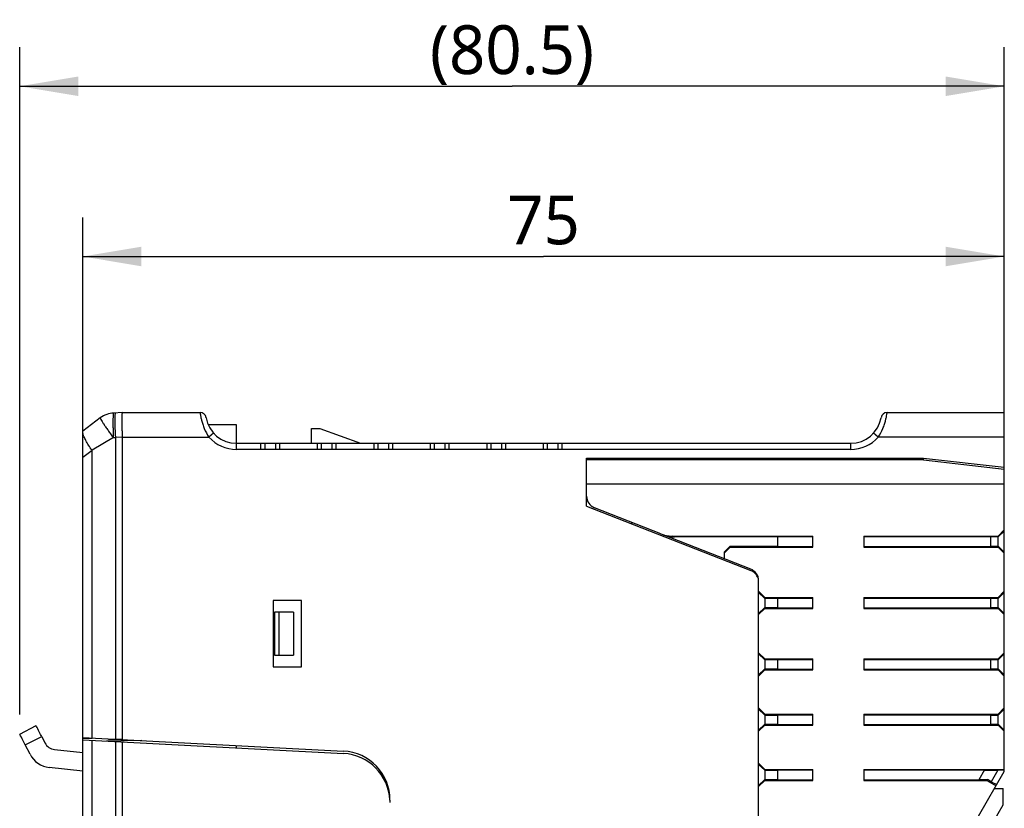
# Model space of a CAD drawing. Header units: inches. Extents: x 0 to 23.4, y 0 to 16.5.
# Tile 12 of 18: x 11.6 to 14.8, y 6.5 to 9. Entities that reach past the tile are written whole.
import ezdxf

# ---------------------------------------------------------------- set-up
doc = ezdxf.new("R2010")
doc.units = ezdxf.units.IN
doc.header["$LTSCALE"] = 1.28622
doc.header["$MEASUREMENT"] = 0
doc.layers.get('0').update_dxf_attribs({"linetype": 'CONTINUOUS'})
doc.layers.add('MIO-CMT0A_-DIM', color=7, linetype='CONTINUOUS')
doc.layers.add('MIO-CMT0A_-SHAPE', color=7, linetype='CONTINUOUS')
doc.styles.add('TEXTSTYLE_3', font='malgun.ttf')
doc.dimstyles.new('DIMSTYLE_1', dxfattribs={"dimtxt": 0.15625, "dimasz": 0.1875, "dimexe": 0.125, "dimexo": 0.0625, "dimgap": 0.039062, "dimtad": 1, "dimdec": 1, "dimzin": 4, "dimdsep": 46, "dimtxsty": 'TEXTSTYLE_3', "dimblk": '_FILLED', "dimblk1": '_FILLED', "dimblk2": '_FILLED', "dimcen": 0.09, "dimadec": 5, "dimazin": 1, "dimtfac": 1, "dimtdec": 5, "dimtofl": 0, "dimtmove": 0, "dimatfit": 3, "dimldrblk": '_FILLED', "dimfxl": 1, "dimtolj": 1, "dimtzin": 4, "dimarcsym": 0})
doc.dimstyles.new('DIMSTYLE_2', dxfattribs={"dimtxt": 0.15625, "dimasz": 0.1875, "dimexe": 0.125, "dimexo": 0.0625, "dimgap": 0.039062, "dimtad": 1, "dimdec": 5, "dimzin": 4, "dimdsep": 46, "dimtxsty": 'TEXTSTYLE_3', "dimblk": '_FILLED', "dimblk1": '_FILLED', "dimblk2": '_FILLED', "dimcen": 0.09, "dimadec": 5, "dimazin": 1, "dimtfac": 1, "dimtdec": 5, "dimtofl": 0, "dimtmove": 0, "dimatfit": 3, "dimldrblk": '_FILLED', "dimfxl": 1, "dimtolj": 1, "dimtzin": 4, "dimarcsym": 0})

# ---------------------------------------------------------------- blocks, each defined once
blk = doc.blocks.new('_FILLED')
at = {"color": 0, "linetype": 'BYBLOCK'}
blk.add_solid([(0, 0), (-1, 0.167), (-1, -0.167)], dxfattribs=at)
blk = doc.blocks.new('*D0')
at = {"layer": 'MIO-CMT0A_-DIM', "color": 2, "linetype": 'CONTINUOUS'}
for p, q in [((11.6346, 8.8734), (11.6346, 8.9593)), ((14.7897, 8.8734), (14.7897, 8.9593)), ((11.6346, 6.8202), (11.6346, 8.8734)), ((14.7897, 7.8507), (14.7897, 8.8734)), ((11.6346, 8.8343), (13.2122, 8.8343)), ((14.7897, 8.8343), (13.2122, 8.8343))]:
    blk.add_line(p, q, dxfattribs=at)
at = {"layer": 'MIO-CMT0A_-DIM', "color": 2, "linetype": 'CONTINUOUS', "xscale": 0.1875, "yscale": 0.1875, "zscale": 0.1875, "rotation": 180}
blk.add_blockref('_FILLED', (11.6346, 8.8343), dxfattribs=at)
at = {"layer": 'MIO-CMT0A_-DIM', "color": 2, "linetype": 'CONTINUOUS', "xscale": 0.1875, "yscale": 0.1875, "zscale": 0.1875}
blk.add_blockref('_FILLED', (14.7897, 8.8343), dxfattribs=at)
at = {"layer": 'MIO-CMT0A_-DIM', "color": 2, "linetype": 'CONTINUOUS', "insert": (13.2122, 9.0297), "char_height": 0.15625, "width": 0.538773, "attachment_point": 2, "line_spacing_factor": 0.9, "style": 'TEXTSTYLE_3'}
blk.add_mtext('(80.5)', dxfattribs=at)
blk = doc.blocks.new('*D6')
at = {"layer": 'MIO-CMT0A_-DIM', "color": 2, "linetype": 'CONTINUOUS'}
for p, q in [((11.837, 7.7075), (11.837, 8.4136)), ((14.7897, 7.6223), (14.7897, 8.4136)), ((11.837, 8.2886), (13.3133, 8.2886)), ((14.7897, 8.2886), (13.3133, 8.2886))]:
    blk.add_line(p, q, dxfattribs=at)
at = {"layer": 'MIO-CMT0A_-DIM', "color": 2, "linetype": 'CONTINUOUS', "xscale": 0.1875, "yscale": 0.1875, "zscale": 0.1875, "rotation": 180}
blk.add_blockref('_FILLED', (11.837, 8.2886), dxfattribs=at)
at = {"layer": 'MIO-CMT0A_-DIM', "color": 2, "linetype": 'CONTINUOUS', "xscale": 0.1875, "yscale": 0.1875, "zscale": 0.1875}
blk.add_blockref('_FILLED', (14.7897, 8.2886), dxfattribs=at)
at = {"layer": 'MIO-CMT0A_-DIM', "color": 2, "linetype": 'CONTINUOUS', "insert": (13.3133, 8.4839), "char_height": 0.15625, "width": 0.239583, "attachment_point": 2, "line_spacing_factor": 0.9, "style": 'TEXTSTYLE_3'}
blk.add_mtext('75', dxfattribs=at)

msp = doc.modelspace()

# ---------------------------------------------------------------- linework, layer by layer
at = {"layer": 'MIO-CMT0A_-SHAPE', "color": 7, "linetype": 'CONTINUOUS'}
for p, q in [((11.892978, 7.771135), (11.836968, 7.729127)), ((11.962952, 7.788182), (11.936101, 7.786775)), ((11.962952, 7.788182), (12.212636, 7.788182)), ((14.414056, 7.788182), (14.789724, 7.788182)), ((14.789724, 6.638076), (14.789724, 7.788182)), ((11.837492, 7.729103), (11.838425, 7.73022)), ((12.329094, 7.748812), (12.238886, 7.748812)), ((12.329094, 7.670072), (12.329094, 7.748812)), ((12.569251, 7.689757), (12.569251, 7.737001)), ((12.569251, 7.737001), (12.59681, 7.737001)), ((12.59681, 7.737001), (12.726612, 7.689757)), ((11.836968, 3.98897), (11.836968, 7.729127)), ((11.836968, 7.727464), (11.837492, 7.729103)), ((11.934812, 7.708143), (11.86662, 7.667228)), ((11.934812, 7.708143), (11.94126, 7.708413)), ((11.962952, 7.709496), (11.94126, 7.708413)), ((11.94126, 7.708413), (11.94126, 6.741473)), ((11.962952, 7.709496), (11.962952, 6.740336)), ((11.962952, 7.709496), (12.24106, 7.709442)), ((12.255732, 7.722566), (12.24106, 7.709442)), ((14.385632, 7.709442), (14.37096, 7.722566)), ((14.789724, 7.709442), (14.385632, 7.709442)), ((11.836968, 7.644989), (11.86662, 7.667228)), ((11.86662, 6.745385), (11.86662, 7.667228)), ((12.329094, 7.689757), (14.297598, 7.689757)), ((14.297598, 7.670072), (12.329094, 7.670072)), ((12.407834, 7.670072), (12.407834, 7.689757)), ((12.419645, 7.689757), (12.419645, 7.670072)), ((12.455078, 7.670072), (12.455078, 7.689757)), ((12.466889, 7.689757), (12.466889, 7.670072)), ((12.588936, 7.670072), (12.588936, 7.689757)), ((12.600747, 7.689757), (12.600747, 7.670072)), ((12.63618, 7.670072), (12.63618, 7.689757)), ((12.647991, 7.689757), (12.647991, 7.670072)), ((12.770039, 7.670072), (12.770039, 7.689757)), ((12.78185, 7.689757), (12.78185, 7.670072)), ((12.817283, 7.670072), (12.817283, 7.689757)), ((12.829094, 7.689757), (12.829094, 7.670072)), ((12.951141, 7.670072), (12.951141, 7.689757)), ((12.962952, 7.689757), (12.962952, 7.670072)), ((12.998385, 7.670072), (12.998385, 7.689757)), ((13.010196, 7.689757), (13.010196, 7.670072)), ((13.132243, 7.670072), (13.132243, 7.689757)), ((13.144054, 7.689757), (13.144054, 7.670072)), ((13.179488, 7.670072), (13.179488, 7.689757)), ((13.191299, 7.689757), (13.191299, 7.670072)), ((13.313346, 7.670072), (13.313346, 7.689757)), ((13.325157, 7.689757), (13.325157, 7.670072)), ((13.36059, 7.670072), (13.36059, 7.689757)), ((13.372401, 7.689757), (13.372401, 7.670072)), ((14.297598, 7.670072), (14.297598, 7.689757)), ((13.451141, 7.488677), (13.451141, 7.642513)), ((13.451141, 7.642513), (14.531245, 7.642513)), ((14.530909, 7.636608), (13.451141, 7.636608)), ((14.530909, 7.636608), (14.531245, 7.642513)), ((14.530909, 7.636608), (14.789724, 7.607029)), ((14.531235, 7.642312), (14.531245, 7.642513)), ((14.531245, 7.642513), (14.789724, 7.612973)), ((13.451141, 7.559836), (14.789724, 7.559836)), ((13.451141, 7.488677), (13.977348, 7.281953)), ((13.689187, 7.399389), (13.476115, 7.483096)), ((13.596158, 7.431706), (13.596158, 7.435936)), ((13.977348, 7.286183), (13.696886, 7.396364)), ((13.725481, 7.392513), (14.176513, 7.392513)), ((13.73318, 7.389489), (13.725481, 7.392513)), ((14.062752, 7.389489), (13.73318, 7.389489)), ((14.062752, 7.390451), (14.062752, 7.359142)), ((14.062752, 7.390451), (14.176358, 7.390451)), ((14.176513, 7.35708), (14.176513, 7.392513)), ((14.339943, 7.392513), (14.339943, 7.35708)), ((14.339943, 7.392513), (14.770039, 7.392513)), ((14.339943, 7.390451), (14.746417, 7.390451)), ((14.746417, 7.359142), (14.746417, 7.390451)), ((14.770039, 7.389489), (14.746417, 7.389489)), ((14.789724, 7.41221), (14.770039, 7.392513)), ((14.789724, 7.408498), (14.770039, 7.389489)), ((14.770039, 7.35708), (14.770039, 7.392513)), ((13.911771, 7.360105), (13.892086, 7.340408)), ((13.892086, 7.337383), (13.911771, 7.35708)), ((13.911771, 7.35708), (13.911771, 7.360105)), ((13.911771, 7.360105), (14.062752, 7.360105)), ((13.911771, 7.35708), (14.176513, 7.35708)), ((14.062752, 7.359142), (14.176513, 7.359142)), ((14.339943, 7.35708), (14.770039, 7.35708)), ((14.340097, 7.359142), (14.746417, 7.359142)), ((14.746417, 7.360105), (14.770039, 7.360105)), ((14.789724, 7.341095), (14.770039, 7.360105)), ((14.770039, 7.35708), (14.789724, 7.337383)), ((13.892086, 7.340408), (13.892086, 7.319679)), ((14.002322, 4.350448), (14.002322, 7.249539)), ((14.022007, 7.195663), (14.002322, 7.21536)), ((14.002322, 7.211648), (14.022007, 7.192638)), ((14.022007, 7.195663), (14.022007, 7.16023)), ((14.022007, 7.195663), (14.176513, 7.195663)), ((14.062752, 7.193601), (14.062752, 7.162292)), ((14.062752, 7.193601), (14.176358, 7.193601)), ((14.176513, 7.16023), (14.176513, 7.195663)), ((14.339943, 7.195663), (14.339943, 7.16023)), ((14.339943, 7.195663), (14.770039, 7.195663)), ((14.339943, 7.193601), (14.746417, 7.193601)), ((14.746417, 7.162292), (14.746417, 7.193601)), ((14.789724, 7.21536), (14.770039, 7.195663)), ((14.789724, 7.211648), (14.770039, 7.192638)), ((14.770039, 7.16023), (14.770039, 7.195663)), ((12.447204, 7.18582), (12.447204, 6.973222)), ((12.537755, 7.18582), (12.447204, 7.18582)), ((12.537755, 6.973222), (12.537755, 7.18582)), ((14.002322, 7.144245), (14.022007, 7.163254)), ((14.062752, 7.192638), (14.022007, 7.192638)), ((14.022007, 7.163254), (14.062752, 7.163254)), ((14.062752, 7.162292), (14.176513, 7.162292)), ((14.340097, 7.162292), (14.746417, 7.162292)), ((14.770039, 7.192638), (14.746417, 7.192638)), ((14.746417, 7.163254), (14.770039, 7.163254)), ((14.789724, 7.144245), (14.770039, 7.163254)), ((12.451141, 7.148419), (12.451141, 7.010623)), ((12.512165, 7.148419), (12.451141, 7.148419)), ((12.464921, 7.148419), (12.464921, 7.010623)), ((12.512165, 7.148419), (12.512165, 7.010623)), ((14.002322, 7.140533), (14.022007, 7.16023)), ((14.022007, 7.16023), (14.176513, 7.16023)), ((14.339943, 7.16023), (14.770039, 7.16023)), ((14.770039, 7.16023), (14.789724, 7.140533)), ((12.451141, 7.010623), (12.512165, 7.010623)), ((14.022007, 6.998812), (14.002322, 7.018509)), ((14.002322, 7.014797), (14.022007, 6.995788)), ((14.789724, 7.018509), (14.770039, 6.998812)), ((14.789724, 7.014797), (14.770039, 6.995788)), ((12.447204, 6.973222), (12.537755, 6.973222)), ((14.022007, 6.998812), (14.022007, 6.963379)), ((14.022007, 6.998812), (14.176513, 6.998812)), ((14.062752, 6.995788), (14.022007, 6.995788)), ((14.062752, 6.99675), (14.062752, 6.965442)), ((14.062752, 6.99675), (14.176358, 6.99675)), ((14.176513, 6.963379), (14.176513, 6.998812)), ((14.339943, 6.998812), (14.339943, 6.963379)), ((14.339943, 6.998812), (14.770039, 6.998812)), ((14.339943, 6.99675), (14.746417, 6.99675)), ((14.746417, 6.965442), (14.746417, 6.99675)), ((14.770039, 6.995788), (14.746417, 6.995788)), ((14.770039, 6.963379), (14.770039, 6.998812)), ((14.002322, 6.947394), (14.022007, 6.966404)), ((14.002322, 6.943682), (14.022007, 6.963379)), ((14.022007, 6.966404), (14.062752, 6.966404)), ((14.022007, 6.963379), (14.176513, 6.963379)), ((14.062752, 6.965442), (14.176513, 6.965442)), ((14.339943, 6.963379), (14.770039, 6.963379)), ((14.340097, 6.965442), (14.746417, 6.965442)), ((14.746417, 6.966404), (14.770039, 6.966404)), ((14.789724, 6.947394), (14.770039, 6.966404)), ((14.770039, 6.963379), (14.789724, 6.943682)), ((14.022007, 6.821647), (14.002322, 6.841344)), ((14.002322, 6.837632), (14.022007, 6.818622)), ((14.022007, 6.821647), (14.022007, 6.786214)), ((14.022007, 6.821647), (14.176513, 6.821647)), ((14.022007, 6.818622), (14.062752, 6.818622)), ((14.062752, 6.819585), (14.062752, 6.788276)), ((14.062752, 6.819585), (14.176358, 6.819585)), ((14.176513, 6.786214), (14.176513, 6.821647)), ((14.339943, 6.821647), (14.770039, 6.821647)), ((14.339943, 6.821647), (14.339943, 6.786214)), ((14.339943, 6.819585), (14.746417, 6.819585)), ((14.746417, 6.788276), (14.746417, 6.819585)), ((14.746417, 6.818622), (14.770039, 6.818622)), ((14.789724, 6.841344), (14.770039, 6.821647)), ((14.789724, 6.837632), (14.770039, 6.818622)), ((14.770039, 6.786214), (14.770039, 6.821647)), ((11.634647, 6.757735), (11.687268, 6.78454)), ((14.002322, 6.770229), (14.022007, 6.789239)), ((14.002322, 6.766517), (14.022007, 6.786214)), ((14.022007, 6.789239), (14.062752, 6.789239)), ((14.022007, 6.786214), (14.176513, 6.786214)), ((14.062752, 6.788276), (14.176513, 6.788276)), ((14.339943, 6.786214), (14.770039, 6.786214)), ((14.340097, 6.788276), (14.746417, 6.788276)), ((14.746417, 6.789239), (14.770039, 6.789239)), ((14.789724, 6.770229), (14.770039, 6.789239)), ((14.770039, 6.786214), (14.789724, 6.766517)), ((11.652581, 6.722687), (11.705203, 6.749492)), ((11.667682, 6.693042), (11.652581, 6.722687)), ((11.705203, 6.749492), (11.715452, 6.729371)), ((11.836968, 6.746939), (12.671981, 6.703177)), ((11.836968, 6.743501), (11.86665, 6.744537)), ((11.836968, 6.739054), (12.671981, 6.695293)), ((11.85734, 6.744212), (11.85734, 6.745871)), ((11.86662, 4.073267), (11.86662, 6.7375)), ((12.025923, 6.737036), (11.913062, 6.735066)), ((11.919645, 6.74013), (11.919645, 6.742606)), ((11.962952, 6.74013), (11.919645, 6.74013)), ((11.94126, 6.733588), (11.94126, 3.938915)), ((11.962952, 6.732451), (11.962892, 3.890417)), ((12.329094, 6.713263), (12.329094, 6.721147)), ((11.746413, 6.708087), (11.836968, 6.69856)), ((14.022007, 6.644482), (14.002322, 6.664179)), ((14.002322, 6.660467), (14.022007, 6.641457)), ((11.836968, 6.639178), (11.729605, 6.650474)), ((14.022007, 6.644482), (14.022007, 6.609049)), ((14.022007, 6.644482), (14.176513, 6.644482)), ((14.022007, 6.641457), (14.062752, 6.641457)), ((14.062752, 6.642419), (14.062752, 6.611111)), ((14.062752, 6.642419), (14.176358, 6.642419)), ((14.176513, 6.609049), (14.176513, 6.644482)), ((14.339943, 6.644482), (14.789724, 6.644482)), ((14.339943, 6.644482), (14.339943, 6.609049)), ((14.339943, 6.642419), (14.725731, 6.642419)), ((14.707047, 6.494875), (14.789724, 6.638076)), ((14.725731, 6.642419), (14.707571, 6.611111)), ((14.725731, 6.641457), (14.768945, 6.641457)), ((14.768945, 6.641457), (14.747816, 6.60486)), ((14.789724, 6.640818), (14.768945, 6.641457)), ((14.002322, 6.593064), (14.022007, 6.612073)), ((14.002322, 6.589352), (14.022007, 6.609049)), ((14.022007, 6.612073), (14.062752, 6.612073)), ((14.022007, 6.609049), (14.176513, 6.609049)), ((14.062752, 6.611111), (14.176513, 6.611111)), ((14.339943, 6.609049), (14.733586, 6.609049)), ((14.340097, 6.611111), (14.707571, 6.611111)), ((14.70813, 6.612073), (14.735333, 6.612073)), ((14.735333, 6.612073), (14.733586, 6.609049)), ((14.733586, 6.609049), (14.763114, 6.591987)), ((14.747816, 6.60486), (14.735333, 6.612073)), ((14.747816, 6.60486), (14.765257, 6.595699)), ((14.758018, 6.583161), (14.785787, 6.582918)), ((14.785787, 6.530494), (14.785787, 6.582918)), ((12.82122, 6.545913), (12.82122, 6.538028)), ((14.716352, 6.41023), (14.785787, 6.530494))]:
    msp.add_line(p, q, dxfattribs=at)
for centre, radius, start, end in [((11.940222, 7.708143), 0.07874, 93, 126.869898), ((12.212636, 7.768497), 0.019685, 9.594068, 90), ((12.329094, 7.788182), 0.098425, 189.594068, 270), ((14.297598, 7.788182), 0.098425, 270, 350.405932), ((14.414056, 7.768497), 0.019685, 90, 170.405932), ((12.329094, 7.788182), 0.11811, 221.810291, 270.000002), ((14.297598, 7.788182), 0.11811, 270, 318.189685), ((13.490511, 7.519739), 0.03937, 180, 248.552264), ((13.962952, 7.249539), 0.03937, 0, 68.552264), ((13.962952, 7.245309), 0.03937, 17.220067, 68.552264), ((12.66374, 6.545913), 0.15748, 359.998152, 87), ((12.66374, 6.538028), 0.15748, 2.866274, 87)]:
    msp.add_arc(centre, radius, start, end, dxfattribs=at)
for centre, major_axis, ratio, start_param, end_param in [((13.725176, 7.490998), (0.092026, -0.036153), 0.99547058, -1.57079633, -1.19491514), ((13.732875, 7.487974), (-0.092026, 0.036153), 0.99547058, 1.57079633, 1.94667752), ((11.705138, 6.749459), (-0.01787, 0.035081), 0.00183868, -1.57079632, 0.00076172), ((11.652517, 6.722654), (-0.01787, 0.035081), 0.00183868, -1.57079632, 0.00076172), ((11.750533, 6.747241), (0.02557, 0.029936), 0.99999802, 2.748841, 3.74367867), ((11.737844, 6.728782), (0.051141, 0.059872), 0.99999802, -3.53434431, -2.53950663)]:
    msp.add_ellipse(centre, major_axis=major_axis, ratio=ratio, start_param=start_param, end_param=end_param, dxfattribs=at)
for points, knots in [([(11.892978, 7.771135), (11.892832, 7.771026), (11.892857, 7.770332), (11.893242, 7.769305), (11.894008, 7.767602), (11.895789, 7.764316), (11.899046, 7.758941), (11.904082, 7.751209), (11.910423, 7.74189), (11.917845, 7.731335), (11.926075, 7.719931), (11.931844, 7.712118), (11.934812, 7.708143)], [0, 0, 0, 0, 0.00722161, 0.02238419, 0.04641579, 0.07936436, 0.17091518, 0.29404134, 0.44424879, 0.6162238, 0.80396845, 1, 1, 1, 1]), ([(11.936101, 7.786775), (11.935886, 7.786764), (11.93541, 7.786193), (11.934814, 7.784198), (11.934178, 7.779789), (11.933716, 7.772628), (11.933435, 7.762953), (11.933405, 7.751207), (11.933627, 7.737799), (11.934091, 7.723258), (11.934546, 7.713244), (11.934812, 7.708143)], [0, 0, 0, 0, 0.00819302, 0.02389039, 0.08165369, 0.17393389, 0.29761454, 0.44811267, 0.61973856, 0.80623431, 1, 1, 1, 1]), ([(11.939775, 7.776833), (11.939388, 7.767235), (11.939703, 7.744401), (11.940571, 7.721605), (11.94126, 7.708413)], [0, 0, 0, 0, 0.42103562, 1, 1, 1, 1]), ([(11.94126, 7.787046), (11.940983, 7.787031), (11.940583, 7.785862), (11.940279, 7.784111), (11.939956, 7.780791), (11.939833, 7.778298), (11.939775, 7.776833)], [0, 0, 0, 0, 0.0798287, 0.27083435, 0.57881521, 1, 1, 1, 1]), ([(11.962951, 7.788182), (11.962808, 7.788179), (11.962718, 7.787436), (11.962534, 7.786498), (11.962422, 7.784507), (11.9623, 7.781961), (11.962214, 7.778649), (11.962147, 7.774697), (11.962108, 7.770109), (11.96209, 7.762874), (11.962147, 7.752637), (11.96231, 7.739209), (11.962577, 7.724642), (11.962819, 7.714609), (11.962952, 7.709496)], [0, 0, 0, 0, 0.00545205, 0.02004593, 0.04397378, 0.07707423, 0.1190171, 0.16943984, 0.2278534, 0.29368711, 0.44507574, 0.61773212, 0.80519354, 1, 1, 1, 1]), ([(12.212636, 7.788182), (12.212619, 7.788045), (12.212769, 7.787496), (12.212854, 7.786268), (12.213183, 7.784237), (12.213591, 7.781427), (12.214199, 7.77787), (12.21535, 7.771758), (12.217426, 7.762656), (12.221006, 7.75041), (12.227915, 7.731925), (12.235187, 7.718198), (12.24106, 7.709442)], [0, 0, 0, 0, 0.0049357, 0.01965315, 0.04402458, 0.07782781, 0.12068993, 0.17222002, 0.29891091, 0.45233123, 0.62528573, 1, 1, 1, 1]), ([(14.385632, 7.709442), (14.391505, 7.718199), (14.398778, 7.731927), (14.405687, 7.750415), (14.409265, 7.76266), (14.411615, 7.772937), (14.412866, 7.779997), (14.413536, 7.784238), (14.413794, 7.786409), (14.414046, 7.78763), (14.414056, 7.788182)], [0, 0, 0, 0, 0.37475852, 0.54772588, 0.70114753, 0.82782822, 0.92220136, 0.95599271, 0.98035826, 1, 1, 1, 1]), ([(11.86662, 7.667228), (11.862857, 7.672563), (11.855662, 7.682675), (11.846995, 7.697619), (11.840669, 7.710409), (11.837798, 7.718356), (11.83704, 7.72182)], [0, 0, 0, 0, 0.31392799, 0.59631688, 0.82946839, 1, 1, 1, 1])]:
    msp.add_open_spline(points, degree=3, knots=knots, dxfattribs=at)

# ---------------------------------------------------------------- dimensions: what is measured, and where the dimension line sits
at = {"layer": 'MIO-CMT0A_-DIM', "color": 2, "linetype": 'CONTINUOUS'}
dim = msp.add_linear_dim(base=(14.789724, 8.83434), p1=(11.634647, 6.757735), p2=(14.789724, 7.788182), text='(80.5)', dimstyle='DIMSTYLE_1', dxfattribs=at)
dim.commit()
dim.dimension.update_dxf_attribs({"geometry": '*D0', "text_midpoint": (13.212185, 8.83434), "dimtype": 160})
dim = msp.add_linear_dim(base=(14.789724, 8.288592), p1=(11.836968, 7.644989), p2=(14.789724, 7.559836), dimstyle='DIMSTYLE_2', dxfattribs=at)
dim.commit()
dim.dimension.update_dxf_attribs({"geometry": '*D6', "text_midpoint": (13.310031, 8.288592), "dimtype": 160})

doc.saveas('drawing.dxf')
